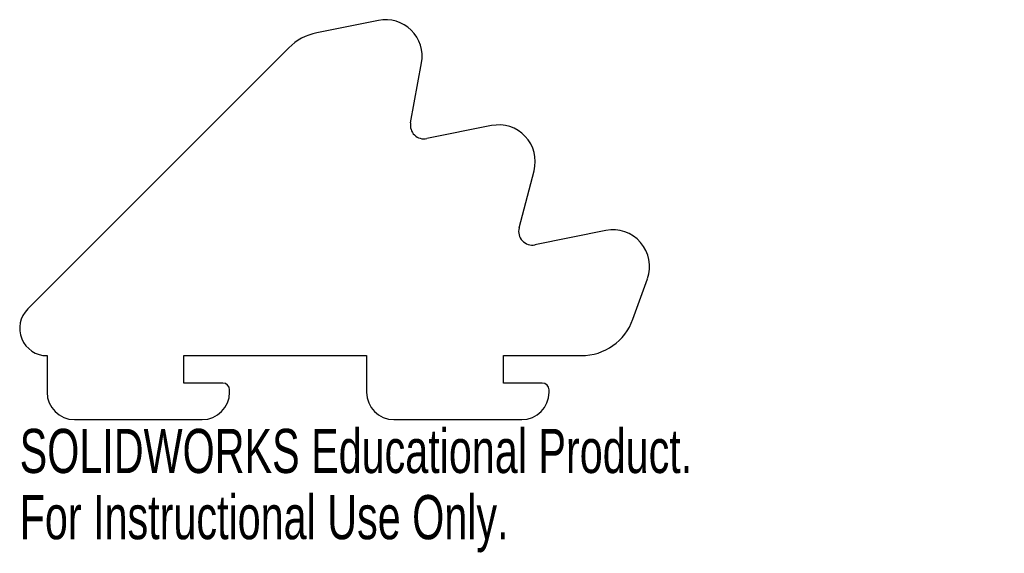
# Model space of a CAD drawing. Header units: millimetres. Extents: x 4 to 112, y -22 to 37.
import ezdxf

# ---------------------------------------------------------------- set-up
doc = ezdxf.new("R2010")
doc.units = ezdxf.units.MM
doc.styles.add('SLDTEXTSTYLE0', font='TXT', dxfattribs={"width": 0.7})

msp = doc.modelspace()

# ---------------------------------------------------------------- linework, layer by layer
at = {"color": 7, "linetype": 'Continuous', "lineweight": 25}
for p, q in [((43.54, 36.72), (36.78, 35.36)), ((33.72, 33.72), (5.12, 5.12)), ((47.06, 25.51), (48.26, 32.08)), ((55.94, 25.2), (48.84, 23.77)), ((58.95, 13.99), (60.59, 20.26)), ((68.45, 13.7), (60.69, 12.14)), ((71.42, 3.98), (73.01, 8.43)), ((7.24, 0), (7.24, -4)), ((22.24, 0), (42.24, 0)), ((22.24, -3), (22.24, 0)), ((42.24, 0), (42.24, -4)), ((57.24, 0), (65.77, 0)), ((57.24, -3), (57.24, 0)), ((26.49, -3), (22.24, -3)), ((61.49, -3), (57.24, -3)), ((27.24, -4), (27.24, -3.75)), ((62.24, -4), (62.24, -3.75)), ((10.24, -7), (24.24, -7)), ((45.24, -7), (59.24, -7))]:
    msp.add_line(p, q, dxfattribs=at)
for centre, radius, start, end in [((44.33, 32.79), 4, 349.6479, 101.3616), ((37.96, 29.47), 6, 101.3616, 135), ((48.54, 25.24), 1.5, 169.6479, 281.3616), ((56.72, 21.27), 4, 345.275, 101.3616), ((60.4, 13.61), 1.5, 165.275, 281.3616), ((69.24, 9.78), 4, 340.3615, 101.3616), ((7.24, 3), 3, 135, 270), ((65.77, 6), 6, 270, 340.3615), ((26.49, -3.75), 0.75, 0, 90), ((61.49, -3.75), 0.75, 0, 90), ((10.24, -4), 3, 180, 270), ((24.24, -4), 3, 270, 0), ((45.24, -4), 3, 180, 270), ((59.24, -4), 3, 270, 0)]:
    msp.add_arc(centre, radius, start, end, dxfattribs=at)

# ---------------------------------------------------------------- texts
at = {"color": 7, "linetype": 'Continuous', "char_height": 4.8336, "attachment_point": 1, "style": 'SLDTEXTSTYLE0'}
for s, insert in [('SOLIDWORKS Educational Product.', (4.24, -8.02)), ('For Instructional Use Only.', (4.24, -15.27))]:
    msp.add_mtext(s, dxfattribs=dict(at, insert=insert))

doc.saveas('drawing.dxf')
